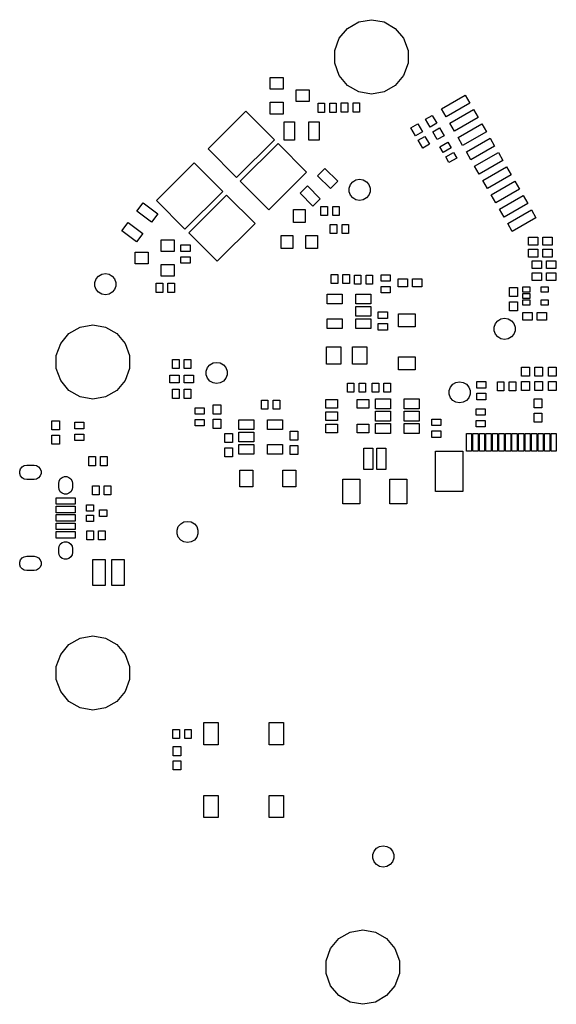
# Model space of a CAD drawing. Extents: x 85.3 to 167.2, y -165.3 to -88.8.
# Tile 1 of 2: x 85.3 to 126.5, y -164.4 to -88.8. Entities that reach past the tile are written whole.
import ezdxf

# ---------------------------------------------------------------- set-up
doc = ezdxf.new("R2010")
doc.units = 0
doc.header["$MEASUREMENT"] = 0
doc.layers.add('BLACK', color=7, linetype='CONTINUOUS')

msp = doc.modelspace()

# ---------------------------------------------------------------- linework, layer by layer
at = {"layer": 'Black'}
for p, q in [((110.47, -89.4435), (111.328, -88.9477)), ((111.328, -88.9477), (112.305, -88.7755)), ((112.305, -88.7755), (113.281, -88.9477)), ((113.281, -88.9477), (114.14, -89.4435)), ((109.832, -90.203), (110.47, -89.4435)), ((114.14, -89.4435), (114.777, -90.203)), ((109.493, -91.1347), (109.832, -90.203)), ((114.777, -90.203), (115.116, -91.1347)), ((109.493, -92.1261), (109.493, -91.1347)), ((115.116, -91.1347), (115.116, -92.1261)), ((109.832, -93.0578), (109.493, -92.1261)), ((115.116, -92.1261), (114.777, -93.0578)), ((104.525, -94.1175), (104.525, -93.2175)), ((104.525, -93.2175), (105.525, -93.2175)), ((105.525, -93.2175), (105.525, -94.1175)), ((110.47, -93.8174), (109.832, -93.0578)), ((114.777, -93.0578), (114.14, -93.8174)), ((105.525, -94.1175), (104.525, -94.1175)), ((106.525, -95.0675), (106.525, -94.1675)), ((106.525, -94.1675), (107.525, -94.1675)), ((107.525, -94.1675), (107.525, -95.0675)), ((111.328, -94.3131), (110.47, -93.8174)), ((112.305, -94.4853), (111.328, -94.3131)), ((113.281, -94.3131), (112.305, -94.4853)), ((114.14, -93.8174), (113.281, -94.3131)), ((104.525, -96.0175), (104.525, -95.1175)), ((104.525, -95.1175), (105.525, -95.1175)), ((105.525, -95.1175), (105.525, -96.0175)), ((107.525, -95.0675), (106.525, -95.0675)), ((108.211, -95.8971), (108.211, -95.1971)), ((108.211, -95.1971), (108.711, -95.1971)), ((108.711, -95.1971), (108.711, -95.8971)), ((109.111, -95.8971), (109.111, -95.1971)), ((109.111, -95.1971), (109.611, -95.1971)), ((109.611, -95.1971), (109.611, -95.8971)), ((109.996, -95.8717), (109.996, -95.1717)), ((109.996, -95.1717), (110.496, -95.1717)), ((110.496, -95.1717), (110.496, -95.8717)), ((110.896, -95.8717), (110.896, -95.1717)), ((110.896, -95.1717), (111.396, -95.1717)), ((111.396, -95.1717), (111.396, -95.8717)), ((117.687, -95.6267), (119.505, -94.5767)), ((119.855, -95.1829), (118.037, -96.2329)), ((119.505, -94.5767), (119.855, -95.1829)), ((99.7676, -98.7031), (102.667, -95.804)), ((102.667, -95.804), (104.859, -97.996)), ((105.525, -96.0175), (104.525, -96.0175)), ((108.711, -95.8971), (108.211, -95.8971)), ((109.611, -95.8971), (109.111, -95.8971)), ((110.496, -95.8717), (109.996, -95.8717)), ((111.396, -95.8717), (110.896, -95.8717)), ((118.037, -96.2329), (117.687, -95.6267)), ((118.322, -96.7266), (120.14, -95.6766)), ((120.14, -95.6766), (120.49, -96.2828)), ((105.605, -98.0251), (105.605, -96.6251)), ((105.605, -96.6251), (106.405, -96.6251)), ((106.405, -96.6251), (106.405, -98.0251)), ((107.505, -98.0251), (107.505, -96.6251)), ((107.505, -96.6251), (108.305, -96.6251)), ((108.305, -96.6251), (108.305, -98.0251)), ((116.461, -96.4225), (116.98, -96.1225)), ((116.811, -97.0288), (116.461, -96.4225)), ((117.33, -96.7288), (116.811, -97.0288)), ((116.98, -96.1225), (117.33, -96.7288)), ((118.672, -97.3328), (118.322, -96.7266)), ((120.49, -96.2828), (118.672, -97.3328)), ((115.343, -97.0829), (115.863, -96.7829)), ((115.693, -97.6892), (115.343, -97.0829)), ((116.213, -97.3892), (115.693, -97.6892)), ((115.863, -96.7829), (116.213, -97.3892)), ((117.011, -97.3752), (117.53, -97.0752)), ((117.361, -97.9814), (117.011, -97.3752)), ((117.53, -97.0752), (117.88, -97.6814)), ((118.957, -97.8264), (120.775, -96.7764)), ((121.125, -97.3826), (119.307, -98.4326)), ((120.775, -96.7764), (121.125, -97.3826)), ((104.859, -97.996), (101.96, -100.895)), ((102.242, -101.178), (105.142, -98.2788)), ((105.142, -98.2788), (107.334, -100.471)), ((106.405, -98.0251), (105.605, -98.0251)), ((108.305, -98.0251), (107.505, -98.0251)), ((115.893, -98.0356), (116.413, -97.7356)), ((116.243, -98.6418), (115.893, -98.0356)), ((116.413, -97.7356), (116.763, -98.3418)), ((117.88, -97.6814), (117.361, -97.9814)), ((117.558, -98.5362), (118.164, -98.1862)), ((118.164, -98.1862), (118.414, -98.6192)), ((119.307, -98.4326), (118.957, -97.8264)), ((119.592, -98.9263), (121.41, -97.8763)), ((121.41, -97.8763), (121.76, -98.4825)), ((101.96, -100.895), (99.7676, -98.7031)), ((116.763, -98.3418), (116.243, -98.6418)), ((117.808, -98.9692), (117.558, -98.5362)), ((118.414, -98.6192), (117.808, -98.9692)), ((118.008, -99.3156), (118.614, -98.9656)), ((118.614, -98.9656), (118.864, -99.3986)), ((119.942, -99.5325), (119.592, -98.9263)), ((121.76, -98.4825), (119.942, -99.5325)), ((120.227, -100.026), (122.045, -98.9761)), ((122.045, -98.9761), (122.395, -99.5823)), ((95.8078, -102.663), (98.7069, -99.7638)), ((98.7069, -99.7638), (100.899, -101.956)), ((118.258, -99.7486), (118.008, -99.3156)), ((118.864, -99.3986), (118.258, -99.7486)), ((122.395, -99.5823), (120.577, -100.632)), ((107.334, -100.471), (104.434, -103.37)), ((108.17, -100.759), (108.736, -100.194)), ((108.736, -100.194), (109.726, -101.183)), ((120.577, -100.632), (120.227, -100.026)), ((120.862, -101.126), (122.68, -100.076)), ((122.68, -100.076), (123.03, -100.682)), ((104.434, -103.37), (102.242, -101.178)), ((109.16, -101.749), (108.17, -100.759)), ((109.726, -101.183), (109.16, -101.749)), ((110.695, -101.434), (110.877, -101.217)), ((110.877, -101.217), (111.122, -101.075)), ((111.122, -101.075), (111.4, -101.026)), ((111.4, -101.026), (111.679, -101.075)), ((111.679, -101.075), (111.924, -101.217)), ((111.924, -101.217), (112.106, -101.434)), ((121.212, -101.732), (120.862, -101.126)), ((123.03, -100.682), (121.212, -101.732)), ((121.497, -102.226), (123.315, -101.176)), ((123.315, -101.176), (123.665, -101.782)), ((100.899, -101.956), (97.9998, -104.855)), ((106.827, -102.103), (107.392, -101.537)), ((107.392, -101.537), (108.382, -102.527)), ((110.598, -101.7), (110.695, -101.434)), ((110.598, -101.983), (110.598, -101.7)), ((110.695, -102.249), (110.598, -101.983)), ((112.106, -101.434), (112.203, -101.7)), ((112.203, -101.983), (112.106, -102.249)), ((112.203, -101.7), (112.203, -101.983)), ((123.665, -101.782), (121.847, -102.832)), ((97.9998, -104.855), (95.8078, -102.663)), ((98.2826, -105.138), (101.182, -102.239)), ((101.182, -102.239), (103.374, -104.431)), ((107.817, -103.093), (106.827, -102.103)), ((108.382, -102.527), (107.817, -103.093)), ((110.877, -102.466), (110.695, -102.249)), ((111.122, -102.607), (110.877, -102.466)), ((111.4, -102.656), (111.122, -102.607)), ((111.679, -102.607), (111.4, -102.656)), ((111.924, -102.466), (111.679, -102.607)), ((112.106, -102.249), (111.924, -102.466)), ((121.847, -102.832), (121.497, -102.226)), ((122.132, -103.326), (123.95, -102.276)), ((123.95, -102.276), (124.3, -102.882)), ((94.3144, -103.473), (94.8014, -102.838)), ((95.4251, -104.325), (94.3144, -103.473)), ((94.8014, -102.838), (95.9121, -103.691)), ((106.328, -104.343), (106.328, -103.343)), ((106.328, -103.343), (107.228, -103.343)), ((107.228, -103.343), (107.228, -104.343)), ((108.433, -103.822), (108.433, -103.122)), ((108.433, -103.122), (108.933, -103.122)), ((108.933, -103.122), (108.933, -103.822)), ((109.333, -103.822), (109.333, -103.122)), ((109.333, -103.122), (109.833, -103.122)), ((109.833, -103.122), (109.833, -103.822)), ((122.482, -103.932), (122.132, -103.326)), ((124.3, -102.882), (122.482, -103.932)), ((122.767, -104.426), (124.585, -103.376)), ((124.585, -103.376), (124.935, -103.982)), ((95.9121, -103.691), (95.4251, -104.325)), ((108.933, -103.822), (108.433, -103.822)), ((109.833, -103.822), (109.333, -103.822)), ((124.935, -103.982), (123.117, -105.032)), ((93.1577, -104.98), (93.6447, -104.346)), ((94.2684, -105.833), (93.1577, -104.98)), ((93.6447, -104.346), (94.7554, -105.198)), ((103.374, -104.431), (100.475, -107.33)), ((107.228, -104.343), (106.328, -104.343)), ((109.151, -105.193), (109.151, -104.493)), ((109.151, -104.493), (109.651, -104.493)), ((109.651, -104.493), (109.651, -105.193)), ((110.051, -105.193), (110.051, -104.493)), ((110.051, -104.493), (110.551, -104.493)), ((110.551, -104.493), (110.551, -105.193)), ((123.117, -105.032), (122.767, -104.426)), ((94.7554, -105.198), (94.2684, -105.833)), ((96.1779, -106.579), (96.1779, -105.679)), ((96.1779, -105.679), (97.1779, -105.679)), ((97.1779, -105.679), (97.1779, -106.579)), ((100.475, -107.33), (98.2826, -105.138)), ((105.378, -106.343), (105.378, -105.343)), ((105.378, -105.343), (106.278, -105.343)), ((106.278, -105.343), (106.278, -106.343)), ((107.278, -106.343), (107.278, -105.343)), ((107.278, -105.343), (108.178, -105.343)), ((108.178, -105.343), (108.178, -106.343)), ((109.651, -105.193), (109.151, -105.193)), ((110.551, -105.193), (110.051, -105.193)), ((124.369, -106.083), (124.369, -105.483)), ((124.369, -105.483), (125.069, -105.483)), ((125.069, -105.483), (125.069, -106.083)), ((125.469, -106.083), (125.469, -105.483)), ((125.469, -105.483), (126.169, -105.483)), ((126.169, -105.483), (126.169, -106.083)), ((97.1779, -106.579), (96.1779, -106.579)), ((97.6901, -106.574), (97.6901, -106.074)), ((97.6901, -106.074), (98.3901, -106.074)), ((98.3901, -106.574), (97.6901, -106.574)), ((98.3901, -106.074), (98.3901, -106.574)), ((106.278, -106.343), (105.378, -106.343)), ((108.178, -106.343), (107.278, -106.343)), ((125.069, -106.083), (124.369, -106.083)), ((124.369, -106.998), (124.369, -106.398)), ((124.369, -106.398), (125.069, -106.398)), ((125.069, -106.398), (125.069, -106.998)), ((126.169, -106.083), (125.469, -106.083)), ((125.469, -106.998), (125.469, -106.398)), ((125.469, -106.398), (126.169, -106.398)), ((126.169, -106.398), (126.169, -106.998)), ((94.1779, -107.529), (94.1779, -106.629)), ((94.1779, -106.629), (95.1779, -106.629)), ((95.1779, -106.629), (95.1779, -107.529)), ((97.6901, -107.474), (97.6901, -106.974)), ((97.6901, -106.974), (98.3901, -106.974)), ((98.3901, -106.974), (98.3901, -107.474)), ((125.069, -106.998), (124.369, -106.998)), ((124.648, -107.887), (124.648, -107.287)), ((124.648, -107.287), (125.348, -107.287)), ((125.348, -107.287), (125.348, -107.887)), ((126.169, -106.998), (125.469, -106.998)), ((125.748, -107.887), (125.748, -107.287)), ((125.748, -107.287), (126.448, -107.287)), ((126.448, -107.287), (126.448, -107.887)), ((95.1779, -107.529), (94.1779, -107.529)), ((96.1779, -108.479), (96.1779, -107.579)), ((96.1779, -107.579), (97.1779, -107.579)), ((97.1779, -107.579), (97.1779, -108.479)), ((98.3901, -107.474), (97.6901, -107.474)), ((125.348, -107.887), (124.648, -107.887)), ((126.448, -107.887), (125.748, -107.887)), ((91.0906, -108.944), (91.1874, -108.678)), ((91.1874, -108.678), (91.3694, -108.461)), ((91.3694, -108.461), (91.6145, -108.319)), ((91.6145, -108.319), (91.8933, -108.27)), ((91.8933, -108.27), (92.1721, -108.319)), ((92.1721, -108.319), (92.4172, -108.461)), ((92.4172, -108.461), (92.5992, -108.678)), ((92.5992, -108.678), (92.696, -108.944)), ((97.1779, -108.479), (96.1779, -108.479)), ((109.219, -109.029), (109.219, -108.329)), ((109.219, -108.329), (109.719, -108.329)), ((109.719, -108.329), (109.719, -109.029)), ((110.119, -109.029), (110.119, -108.329)), ((110.119, -108.329), (110.619, -108.329)), ((110.619, -108.329), (110.619, -109.029)), ((110.997, -109.08), (110.997, -108.38)), ((110.997, -108.38), (111.497, -108.38)), ((111.497, -108.38), (111.497, -109.08)), ((111.897, -109.08), (111.897, -108.38)), ((111.897, -108.38), (112.397, -108.38)), ((112.397, -108.38), (112.397, -109.08)), ((113.049, -108.86), (113.049, -108.36)), ((113.049, -108.36), (113.749, -108.36)), ((113.749, -108.86), (113.049, -108.86)), ((113.749, -108.36), (113.749, -108.86)), ((114.362, -109.284), (114.362, -108.684)), ((114.362, -108.684), (115.062, -108.684)), ((115.062, -108.684), (115.062, -109.284)), ((115.462, -109.284), (115.462, -108.684)), ((115.462, -108.684), (116.162, -108.684)), ((116.162, -108.684), (116.162, -109.284)), ((124.648, -108.801), (124.648, -108.201)), ((124.648, -108.201), (125.348, -108.201)), ((125.348, -108.801), (124.648, -108.801)), ((125.348, -108.201), (125.348, -108.801)), ((125.748, -108.801), (125.748, -108.201)), ((125.748, -108.201), (126.448, -108.201)), ((126.448, -108.801), (125.748, -108.801)), ((126.448, -108.201), (126.448, -108.801)), ((91.0906, -109.227), (91.0906, -108.944)), ((91.1874, -109.493), (91.0906, -109.227)), ((91.3694, -109.71), (91.1874, -109.493)), ((92.5992, -109.493), (92.4172, -109.71)), ((92.696, -109.227), (92.5992, -109.493)), ((92.696, -108.944), (92.696, -109.227)), ((95.7907, -109.715), (95.7907, -109.015)), ((95.7907, -109.015), (96.2907, -109.015)), ((96.2907, -109.015), (96.2907, -109.715)), ((96.6907, -109.715), (96.6907, -109.015)), ((96.6907, -109.015), (97.1907, -109.015)), ((97.1907, -109.015), (97.1907, -109.715)), ((109.719, -109.029), (109.219, -109.029)), ((110.619, -109.029), (110.119, -109.029)), ((111.497, -109.08), (110.997, -109.08)), ((112.397, -109.08), (111.897, -109.08)), ((113.049, -109.76), (113.049, -109.26)), ((113.049, -109.26), (113.749, -109.26)), ((113.749, -109.26), (113.749, -109.76)), ((115.062, -109.284), (114.362, -109.284)), ((116.162, -109.284), (115.462, -109.284)), ((122.911, -110.028), (122.911, -109.328)), ((122.911, -109.328), (123.511, -109.328)), ((123.511, -109.328), (123.511, -110.028)), ((123.924, -109.692), (123.924, -109.292)), ((123.924, -109.292), (124.474, -109.292)), ((124.474, -109.292), (124.474, -109.692)), ((125.324, -109.692), (125.324, -109.292)), ((125.324, -109.292), (125.874, -109.292)), ((125.874, -109.292), (125.874, -109.692)), ((91.6145, -109.851), (91.3694, -109.71)), ((91.8933, -109.9), (91.6145, -109.851)), ((92.1721, -109.851), (91.8933, -109.9)), ((92.4172, -109.71), (92.1721, -109.851)), ((96.2907, -109.715), (95.7907, -109.715)), ((97.1907, -109.715), (96.6907, -109.715)), ((108.9, -110.593), (108.9, -109.843)), ((108.9, -109.843), (110.06, -109.843)), ((110.06, -109.843), (110.06, -110.593)), ((111.1, -110.593), (111.1, -109.843)), ((111.1, -109.843), (112.26, -109.843)), ((112.26, -109.843), (112.26, -110.593)), ((113.749, -109.76), (113.049, -109.76)), ((123.511, -110.028), (122.911, -110.028)), ((124.474, -109.692), (123.924, -109.692)), ((123.924, -110.192), (123.924, -109.792)), ((123.924, -109.792), (124.474, -109.792)), ((124.474, -110.192), (123.924, -110.192)), ((123.924, -110.692), (123.924, -110.292)), ((123.924, -110.292), (124.474, -110.292)), ((124.474, -109.792), (124.474, -110.192)), ((124.474, -110.292), (124.474, -110.692)), ((125.874, -109.692), (125.324, -109.692)), ((125.324, -110.692), (125.324, -110.292)), ((125.324, -110.292), (125.874, -110.292)), ((125.874, -110.292), (125.874, -110.692)), ((110.06, -110.593), (108.9, -110.593)), ((112.26, -110.593), (111.1, -110.593)), ((111.1, -111.543), (111.1, -110.793)), ((111.1, -110.793), (112.26, -110.793)), ((112.26, -110.793), (112.26, -111.543)), ((122.911, -111.128), (122.911, -110.428)), ((122.911, -110.428), (123.511, -110.428)), ((123.511, -111.128), (122.911, -111.128)), ((123.511, -110.428), (123.511, -111.128)), ((124.474, -110.692), (123.924, -110.692)), ((125.874, -110.692), (125.324, -110.692)), ((108.9, -112.493), (108.9, -111.743)), ((108.9, -111.743), (110.06, -111.743)), ((110.06, -111.743), (110.06, -112.493)), ((112.26, -111.543), (111.1, -111.543)), ((111.1, -112.493), (111.1, -111.743)), ((111.1, -111.743), (112.26, -111.743)), ((112.26, -111.743), (112.26, -112.493)), ((112.835, -111.713), (112.835, -111.213)), ((112.835, -111.213), (113.535, -111.213)), ((113.535, -111.713), (112.835, -111.713)), ((113.535, -111.213), (113.535, -111.713)), ((114.375, -112.355), (114.375, -111.355)), ((114.375, -111.355), (115.675, -111.355)), ((115.675, -111.355), (115.675, -112.355)), ((121.82, -112.107), (122.002, -111.89)), ((122.002, -111.89), (122.247, -111.748)), ((122.247, -111.748), (122.526, -111.699)), ((122.526, -111.699), (122.804, -111.748)), ((122.804, -111.748), (123.05, -111.89)), ((123.05, -111.89), (123.232, -112.107)), ((123.937, -111.849), (123.937, -111.249)), ((123.937, -111.249), (124.637, -111.249)), ((124.637, -111.849), (123.937, -111.849)), ((124.637, -111.249), (124.637, -111.849)), ((125.037, -111.849), (125.037, -111.249)), ((125.037, -111.249), (125.737, -111.249)), ((125.737, -111.849), (125.037, -111.849)), ((125.737, -111.249), (125.737, -111.849)), ((89.0969, -112.875), (89.9556, -112.379)), ((89.9556, -112.379), (90.932, -112.207)), ((90.932, -112.207), (91.9084, -112.379)), ((91.9084, -112.379), (92.7671, -112.875)), ((110.06, -112.493), (108.9, -112.493)), ((112.26, -112.493), (111.1, -112.493)), ((112.835, -112.613), (112.835, -112.113)), ((112.835, -112.113), (113.535, -112.113)), ((113.535, -112.613), (112.835, -112.613)), ((113.535, -112.113), (113.535, -112.613)), ((115.675, -112.355), (114.375, -112.355)), ((121.723, -112.373), (121.82, -112.107)), ((121.723, -112.656), (121.723, -112.373)), ((123.232, -112.107), (123.328, -112.373)), ((123.328, -112.373), (123.328, -112.656)), ((88.4596, -113.635), (89.0969, -112.875)), ((92.7671, -112.875), (93.4044, -113.635)), ((121.82, -112.922), (121.723, -112.656)), ((122.002, -113.139), (121.82, -112.922)), ((122.247, -113.28), (122.002, -113.139)), ((122.526, -113.329), (122.247, -113.28)), ((122.804, -113.28), (122.526, -113.329)), ((123.05, -113.139), (122.804, -113.28)), ((123.232, -112.922), (123.05, -113.139)), ((123.328, -112.656), (123.232, -112.922)), ((88.1205, -114.566), (88.4596, -113.635)), ((93.4044, -113.635), (93.7435, -114.566)), ((108.86, -115.234), (108.86, -113.884)), ((108.86, -113.884), (109.96, -113.884)), ((109.96, -113.884), (109.96, -115.234)), ((110.86, -115.234), (110.86, -113.884)), ((110.86, -113.884), (111.96, -113.884)), ((111.96, -113.884), (111.96, -115.234)), ((88.1205, -115.558), (88.1205, -114.566)), ((93.7435, -114.566), (93.7435, -115.558)), ((97.048, -115.569), (97.048, -114.869)), ((97.048, -114.869), (97.548, -114.869)), ((97.548, -114.869), (97.548, -115.569)), ((97.948, -115.569), (97.948, -114.869)), ((97.948, -114.869), (98.448, -114.869)), ((98.448, -114.869), (98.448, -115.569)), ((114.375, -115.655), (114.375, -114.655)), ((114.375, -114.655), (115.675, -114.655)), ((115.675, -114.655), (115.675, -115.655)), ((88.4596, -116.489), (88.1205, -115.558)), ((93.7435, -115.558), (93.4044, -116.489)), ((97.548, -115.569), (97.048, -115.569)), ((98.448, -115.569), (97.948, -115.569)), ((99.625, -115.761), (99.7218, -115.495)), ((99.7218, -115.495), (99.9038, -115.278)), ((99.9038, -115.278), (100.149, -115.137)), ((100.149, -115.137), (100.428, -115.088)), ((100.428, -115.088), (100.706, -115.137)), ((100.706, -115.137), (100.952, -115.278)), ((100.952, -115.278), (101.134, -115.495)), ((101.134, -115.495), (101.23, -115.761)), ((109.96, -115.234), (108.86, -115.234)), ((111.96, -115.234), (110.86, -115.234)), ((115.675, -115.655), (114.375, -115.655)), ((123.826, -116.15), (123.826, -115.45)), ((123.826, -115.45), (124.426, -115.45)), ((124.426, -115.45), (124.426, -116.15)), ((124.842, -116.15), (124.842, -115.45)), ((124.842, -115.45), (125.442, -115.45)), ((125.442, -115.45), (125.442, -116.15)), ((125.883, -116.15), (125.883, -115.45)), ((125.883, -115.45), (126.483, -115.45)), ((126.483, -115.45), (126.483, -116.15)), ((96.848, -116.662), (96.848, -116.062)), ((96.848, -116.062), (97.548, -116.062)), ((97.548, -116.062), (97.548, -116.662)), ((97.948, -116.662), (97.948, -116.062)), ((97.948, -116.062), (98.648, -116.062)), ((98.648, -116.062), (98.648, -116.662)), ((99.625, -116.044), (99.625, -115.761)), ((99.7218, -116.31), (99.625, -116.044)), ((99.9038, -116.527), (99.7218, -116.31)), ((101.134, -116.31), (100.952, -116.527)), ((101.23, -116.044), (101.134, -116.31)), ((101.23, -115.761), (101.23, -116.044)), ((124.426, -116.15), (123.826, -116.15)), ((125.442, -116.15), (124.842, -116.15)), ((126.483, -116.15), (125.883, -116.15)), ((89.0969, -117.249), (88.4596, -116.489)), ((93.4044, -116.489), (92.7671, -117.249)), ((97.548, -116.662), (96.848, -116.662)), ((97.048, -117.855), (97.048, -117.155)), ((97.048, -117.155), (97.548, -117.155)), ((97.548, -117.155), (97.548, -117.855)), ((98.648, -116.662), (97.948, -116.662)), ((97.948, -117.855), (97.948, -117.155)), ((97.948, -117.155), (98.448, -117.155)), ((98.448, -117.155), (98.448, -117.855)), ((100.149, -116.669), (99.9038, -116.527)), ((100.428, -116.718), (100.149, -116.669)), ((100.706, -116.669), (100.428, -116.718)), ((100.952, -116.527), (100.706, -116.669)), ((110.459, -117.373), (110.459, -116.673)), ((110.459, -116.673), (110.959, -116.673)), ((110.959, -116.673), (110.959, -117.373)), ((111.359, -117.373), (111.359, -116.673)), ((111.359, -116.673), (111.859, -116.673)), ((111.859, -116.673), (111.859, -117.373)), ((112.364, -117.373), (112.364, -116.673)), ((112.364, -116.673), (112.864, -116.673)), ((112.864, -116.673), (112.864, -117.373)), ((113.264, -117.373), (113.264, -116.673)), ((113.264, -116.673), (113.764, -116.673)), ((113.764, -116.673), (113.764, -117.373)), ((118.269, -117.25), (118.365, -116.984)), ((118.365, -116.984), (118.547, -116.767)), ((118.547, -116.767), (118.793, -116.625)), ((118.793, -116.625), (119.071, -116.576)), ((119.071, -116.576), (119.35, -116.625)), ((119.35, -116.625), (119.595, -116.767)), ((119.595, -116.767), (119.777, -116.984)), ((119.777, -116.984), (119.874, -117.25)), ((120.398, -117.064), (120.398, -116.564)), ((120.398, -116.564), (121.098, -116.564)), ((121.098, -117.064), (120.398, -117.064)), ((121.098, -116.564), (121.098, -117.064)), ((121.978, -117.284), (121.978, -116.584)), ((121.978, -116.584), (122.478, -116.584)), ((122.478, -116.584), (122.478, -117.284)), ((122.878, -117.284), (122.878, -116.584)), ((122.878, -116.584), (123.378, -116.584)), ((123.378, -116.584), (123.378, -117.284)), ((123.826, -117.25), (123.826, -116.55)), ((123.826, -116.55), (124.426, -116.55)), ((124.426, -116.55), (124.426, -117.25)), ((124.842, -117.25), (124.842, -116.55)), ((124.842, -116.55), (125.442, -116.55)), ((125.442, -116.55), (125.442, -117.25)), ((125.883, -117.25), (125.883, -116.55)), ((125.883, -116.55), (126.483, -116.55)), ((126.483, -116.55), (126.483, -117.25)), ((89.9556, -117.745), (89.0969, -117.249)), ((90.932, -117.917), (89.9556, -117.745)), ((91.9084, -117.745), (90.932, -117.917)), ((92.7671, -117.249), (91.9084, -117.745)), ((97.548, -117.855), (97.048, -117.855)), ((98.448, -117.855), (97.948, -117.855)), ((110.959, -117.373), (110.459, -117.373)), ((111.859, -117.373), (111.359, -117.373)), ((112.864, -117.373), (112.364, -117.373)), ((112.616, -118.645), (112.616, -117.895)), ((112.616, -117.895), (113.776, -117.895)), ((113.764, -117.373), (113.264, -117.373)), ((113.776, -117.895), (113.776, -118.645)), ((114.816, -118.645), (114.816, -117.895)), ((114.816, -117.895), (115.976, -117.895)), ((115.976, -117.895), (115.976, -118.645)), ((118.269, -117.533), (118.269, -117.25)), ((118.365, -117.799), (118.269, -117.533)), ((118.547, -118.015), (118.365, -117.799)), ((119.777, -117.799), (119.595, -118.015)), ((119.874, -117.533), (119.777, -117.799)), ((119.874, -117.25), (119.874, -117.533)), ((120.398, -117.964), (120.398, -117.464)), ((120.398, -117.464), (121.098, -117.464)), ((121.098, -117.464), (121.098, -117.964)), ((122.478, -117.284), (121.978, -117.284)), ((123.378, -117.284), (122.878, -117.284)), ((124.426, -117.25), (123.826, -117.25)), ((124.791, -118.588), (124.791, -117.888)), ((124.791, -117.888), (125.391, -117.888)), ((125.442, -117.25), (124.842, -117.25)), ((125.391, -117.888), (125.391, -118.588)), ((126.483, -117.25), (125.883, -117.25)), ((98.7696, -119.071), (98.7696, -118.571)), ((98.7696, -118.571), (99.4696, -118.571)), ((99.4696, -118.571), (99.4696, -119.071)), ((100.153, -119.058), (100.153, -118.358)), ((100.153, -118.358), (100.753, -118.358)), ((100.753, -118.358), (100.753, -119.058)), ((103.868, -118.694), (103.868, -117.994)), ((103.868, -117.994), (104.368, -117.994)), ((104.368, -118.694), (103.868, -118.694)), ((104.368, -117.994), (104.368, -118.694)), ((104.768, -118.694), (104.768, -117.994)), ((104.768, -117.994), (105.268, -117.994)), ((105.268, -118.694), (104.768, -118.694)), ((105.268, -117.994), (105.268, -118.694)), ((108.811, -118.595), (108.811, -117.945)), ((108.811, -117.945), (109.711, -117.945)), ((109.711, -118.595), (108.811, -118.595)), ((109.711, -117.945), (109.711, -118.595)), ((111.211, -118.595), (111.211, -117.945)), ((111.211, -117.945), (112.111, -117.945)), ((112.111, -118.595), (111.211, -118.595)), ((112.111, -117.945), (112.111, -118.595)), ((113.776, -118.645), (112.616, -118.645)), ((115.976, -118.645), (114.816, -118.645)), ((118.793, -118.157), (118.547, -118.015)), ((119.071, -118.206), (118.793, -118.157)), ((119.35, -118.157), (119.071, -118.206)), ((119.595, -118.015), (119.35, -118.157)), ((120.347, -119.147), (120.347, -118.647)), ((120.347, -118.647), (121.047, -118.647)), ((121.098, -117.964), (120.398, -117.964)), ((121.047, -118.647), (121.047, -119.147)), ((125.391, -118.588), (124.791, -118.588)), ((99.4696, -119.071), (98.7696, -119.071)), ((100.753, -119.058), (100.153, -119.058)), ((108.811, -119.545), (108.811, -118.895)), ((108.811, -118.895), (109.711, -118.895)), ((109.711, -118.895), (109.711, -119.545)), ((112.616, -119.595), (112.616, -118.845)), ((112.616, -118.845), (113.776, -118.845)), ((113.776, -118.845), (113.776, -119.595)), ((114.816, -119.595), (114.816, -118.845)), ((114.816, -118.845), (115.976, -118.845)), ((115.976, -118.845), (115.976, -119.595)), ((116.931, -119.947), (116.931, -119.447)), ((116.931, -119.447), (117.631, -119.447)), ((117.631, -119.447), (117.631, -119.947)), ((121.047, -119.147), (120.347, -119.147)), ((124.791, -119.688), (124.791, -118.988)), ((124.791, -118.988), (125.391, -118.988)), ((125.391, -118.988), (125.391, -119.688)), ((87.768, -120.27), (87.768, -119.57)), ((87.768, -119.57), (88.368, -119.57)), ((88.368, -119.57), (88.368, -120.27)), ((89.5468, -120.193), (89.5468, -119.693)), ((89.5468, -119.693), (90.2468, -119.693)), ((90.2468, -120.193), (89.5468, -120.193)), ((90.2468, -119.693), (90.2468, -120.193)), ((98.7696, -119.971), (98.7696, -119.471)), ((98.7696, -119.471), (99.4696, -119.471)), ((99.4696, -119.971), (98.7696, -119.971)), ((99.4696, -119.471), (99.4696, -119.971)), ((100.153, -120.158), (100.153, -119.458)), ((100.153, -119.458), (100.753, -119.458)), ((100.753, -120.158), (100.153, -120.158)), ((100.753, -119.458), (100.753, -120.158)), ((102.121, -120.248), (102.121, -119.498)), ((102.121, -119.498), (103.281, -119.498)), ((103.281, -119.498), (103.281, -120.248)), ((104.321, -120.248), (104.321, -119.498)), ((104.321, -119.498), (105.481, -119.498)), ((105.481, -119.498), (105.481, -120.248)), ((109.711, -119.545), (108.811, -119.545)), ((108.811, -120.495), (108.811, -119.845)), ((108.811, -119.845), (109.711, -119.845)), ((109.711, -119.845), (109.711, -120.495)), ((111.211, -120.495), (111.211, -119.845)), ((111.211, -119.845), (112.111, -119.845)), ((112.111, -119.845), (112.111, -120.495)), ((113.776, -119.595), (112.616, -119.595)), ((112.616, -120.545), (112.616, -119.795)), ((112.616, -119.795), (113.776, -119.795)), ((113.776, -119.795), (113.776, -120.545)), ((115.976, -119.595), (114.816, -119.595)), ((114.816, -120.545), (114.816, -119.795)), ((114.816, -119.795), (115.976, -119.795)), ((115.976, -119.795), (115.976, -120.545)), ((117.631, -119.947), (116.931, -119.947)), ((120.347, -120.047), (120.347, -119.547)), ((120.347, -119.547), (121.047, -119.547)), ((121.047, -120.047), (120.347, -120.047)), ((121.047, -119.547), (121.047, -120.047)), ((125.391, -119.688), (124.791, -119.688)), ((88.368, -120.27), (87.768, -120.27)), ((87.768, -121.37), (87.768, -120.67)), ((87.768, -120.67), (88.368, -120.67)), ((88.368, -120.67), (88.368, -121.37)), ((89.5468, -121.093), (89.5468, -120.593)), ((89.5468, -120.593), (90.2468, -120.593)), ((90.2468, -120.593), (90.2468, -121.093)), ((101.055, -121.242), (101.055, -120.542)), ((101.055, -120.542), (101.655, -120.542)), ((101.655, -120.542), (101.655, -121.242)), ((103.281, -120.248), (102.121, -120.248)), ((102.121, -121.198), (102.121, -120.448)), ((102.121, -120.448), (103.281, -120.448)), ((103.281, -120.448), (103.281, -121.198)), ((105.481, -120.248), (104.321, -120.248)), ((106.059, -121.065), (106.059, -120.365)), ((106.059, -120.365), (106.659, -120.365)), ((106.659, -120.365), (106.659, -121.065)), ((109.711, -120.495), (108.811, -120.495)), ((112.111, -120.495), (111.211, -120.495)), ((113.776, -120.545), (112.616, -120.545)), ((115.976, -120.545), (114.816, -120.545)), ((116.931, -120.847), (116.931, -120.347)), ((116.931, -120.347), (117.631, -120.347)), ((117.631, -120.847), (116.931, -120.847)), ((117.631, -120.347), (117.631, -120.847)), ((119.593, -121.901), (119.593, -120.551)), ((119.593, -120.551), (119.993, -120.551)), ((119.993, -120.551), (119.993, -121.901)), ((120.093, -121.901), (120.093, -120.551)), ((120.093, -120.551), (120.493, -120.551)), ((120.493, -120.551), (120.493, -121.901)), ((120.593, -121.901), (120.593, -120.551)), ((120.593, -120.551), (120.993, -120.551)), ((120.993, -120.551), (120.993, -121.901)), ((121.093, -121.901), (121.093, -120.551)), ((121.093, -120.551), (121.493, -120.551)), ((121.493, -120.551), (121.493, -121.901)), ((121.593, -121.901), (121.593, -120.551)), ((121.593, -120.551), (121.993, -120.551)), ((121.993, -120.551), (121.993, -121.901)), ((122.093, -121.901), (122.093, -120.551)), ((122.093, -120.551), (122.493, -120.551)), ((122.493, -120.551), (122.493, -121.901)), ((122.593, -121.901), (122.593, -120.551)), ((122.593, -120.551), (122.993, -120.551)), ((122.993, -120.551), (122.993, -121.901)), ((123.093, -121.901), (123.093, -120.551)), ((123.093, -120.551), (123.493, -120.551)), ((123.493, -120.551), (123.493, -121.901)), ((123.593, -121.901), (123.593, -120.551)), ((123.593, -120.551), (123.993, -120.551)), ((123.993, -120.551), (123.993, -121.901)), ((124.093, -121.901), (124.093, -120.551)), ((124.093, -120.551), (124.493, -120.551)), ((124.493, -120.551), (124.493, -121.901)), ((124.593, -121.901), (124.593, -120.551)), ((124.593, -120.551), (124.993, -120.551)), ((124.993, -120.551), (124.993, -121.901)), ((125.093, -121.901), (125.093, -120.551)), ((125.093, -120.551), (125.493, -120.551)), ((125.493, -120.551), (125.493, -121.901)), ((125.593, -121.901), (125.593, -120.551)), ((125.593, -120.551), (125.993, -120.551)), ((125.993, -120.551), (125.993, -121.901)), ((126.093, -121.901), (126.093, -120.551)), ((126.093, -120.551), (126.493, -120.551)), ((126.493, -120.551), (126.493, -121.901)), ((88.368, -121.37), (87.768, -121.37)), ((90.2468, -121.093), (89.5468, -121.093)), ((101.655, -121.242), (101.055, -121.242)), ((101.055, -122.342), (101.055, -121.642)), ((101.055, -121.642), (101.655, -121.642)), ((101.655, -121.642), (101.655, -122.342)), ((103.281, -121.198), (102.121, -121.198)), ((102.121, -122.148), (102.121, -121.398)), ((102.121, -121.398), (103.281, -121.398)), ((103.281, -121.398), (103.281, -122.148)), ((104.321, -122.148), (104.321, -121.398)), ((104.321, -121.398), (105.481, -121.398)), ((105.481, -121.398), (105.481, -122.148)), ((106.659, -121.065), (106.059, -121.065)), ((106.059, -122.165), (106.059, -121.465)), ((106.059, -121.465), (106.659, -121.465)), ((106.659, -121.465), (106.659, -122.165)), ((111.724, -123.316), (111.724, -121.666)), ((111.724, -121.666), (112.424, -121.666)), ((112.424, -121.666), (112.424, -123.316)), ((112.724, -123.316), (112.724, -121.666)), ((112.724, -121.666), (113.424, -121.666)), ((113.424, -121.666), (113.424, -123.316)), ((90.6192, -123.029), (90.6192, -122.329)), ((90.6192, -122.329), (91.1192, -122.329)), ((91.1192, -122.329), (91.1192, -123.029)), ((91.5192, -123.029), (91.5192, -122.329)), ((91.5192, -122.329), (92.0192, -122.329)), ((92.0192, -122.329), (92.0192, -123.029)), ((101.655, -122.342), (101.055, -122.342)), ((103.281, -122.148), (102.121, -122.148)), ((105.481, -122.148), (104.321, -122.148)), ((106.659, -122.165), (106.059, -122.165)), ((117.223, -125.001), (117.223, -121.901)), ((117.223, -121.901), (119.323, -121.901)), ((119.323, -121.901), (119.323, -125.001)), ((119.993, -121.901), (119.593, -121.901)), ((120.493, -121.901), (120.093, -121.901)), ((120.993, -121.901), (120.593, -121.901)), ((121.493, -121.901), (121.093, -121.901)), ((121.993, -121.901), (121.593, -121.901)), ((122.493, -121.901), (122.093, -121.901)), ((122.993, -121.901), (122.593, -121.901)), ((123.493, -121.901), (123.093, -121.901)), ((123.993, -121.901), (123.593, -121.901)), ((124.493, -121.901), (124.093, -121.901)), ((124.993, -121.901), (124.593, -121.901)), ((125.493, -121.901), (125.093, -121.901)), ((125.993, -121.901), (125.593, -121.901)), ((126.493, -121.901), (126.093, -121.901)), ((85.3805, -123.256), (85.5033, -123.109)), ((85.5033, -123.109), (85.6688, -123.014)), ((85.6688, -123.014), (85.8569, -122.981)), ((85.8569, -122.981), (86.4132, -122.981)), ((86.4132, -122.981), (86.6013, -123.014)), ((86.6013, -123.014), (86.7667, -123.109)), ((86.7667, -123.109), (86.8895, -123.256)), ((91.1192, -123.029), (90.6192, -123.029)), ((92.0192, -123.029), (91.5192, -123.029)), ((85.3152, -123.435), (85.3805, -123.256)), ((85.3152, -123.626), (85.3152, -123.435)), ((85.3805, -123.806), (85.3152, -123.626)), ((85.5033, -123.952), (85.3805, -123.806)), ((85.6688, -124.047), (85.5033, -123.952)), ((86.7667, -123.952), (86.6013, -124.047)), ((86.8895, -123.806), (86.7667, -123.952)), ((86.8895, -123.256), (86.9548, -123.435)), ((86.9548, -123.626), (86.8895, -123.806)), ((86.9548, -123.435), (86.9548, -123.626)), ((88.4328, -124.041), (88.5725, -123.923)), ((88.5725, -123.923), (88.7438, -123.861)), ((88.7438, -123.861), (88.9262, -123.861)), ((88.9262, -123.861), (89.0975, -123.923)), ((89.0975, -123.923), (89.2372, -124.041)), ((102.215, -124.658), (102.215, -123.358)), ((102.215, -123.358), (103.215, -123.358)), ((103.215, -123.358), (103.215, -124.658)), ((105.515, -124.658), (105.515, -123.358)), ((105.515, -123.358), (106.515, -123.358)), ((106.515, -123.358), (106.515, -124.658)), ((112.424, -123.316), (111.724, -123.316)), ((113.424, -123.316), (112.724, -123.316)), ((85.8569, -124.081), (85.6688, -124.047)), ((86.4132, -124.081), (85.8569, -124.081)), ((86.6013, -124.047), (86.4132, -124.081)), ((88.31, -124.378), (88.3417, -124.199)), ((88.31, -124.683), (88.31, -124.378)), ((88.3417, -124.863), (88.31, -124.683)), ((88.3417, -124.199), (88.4328, -124.041)), ((89.2372, -124.041), (89.3284, -124.199)), ((89.3284, -124.199), (89.36, -124.378)), ((89.36, -124.683), (89.3284, -124.863)), ((89.36, -124.378), (89.36, -124.683)), ((90.9058, -125.265), (90.9058, -124.565)), ((90.9058, -124.565), (91.4058, -124.565)), ((91.4058, -124.565), (91.4058, -125.265)), ((91.8058, -125.265), (91.8058, -124.565)), ((91.8058, -124.565), (92.3058, -124.565)), ((92.3058, -124.565), (92.3058, -125.265)), ((103.215, -124.658), (102.215, -124.658)), ((106.515, -124.658), (105.515, -124.658)), ((110.124, -125.961), (110.124, -124.061)), ((110.124, -124.061), (111.424, -124.061)), ((111.424, -124.061), (111.424, -125.961)), ((113.724, -125.961), (113.724, -124.061)), ((113.724, -124.061), (115.024, -124.061)), ((115.024, -124.061), (115.024, -125.961)), ((88.11, -125.981), (88.11, -125.481)), ((88.11, -125.481), (89.56, -125.481)), ((88.4328, -125.021), (88.3417, -124.863)), ((88.5725, -125.138), (88.4328, -125.021)), ((88.7438, -125.2), (88.5725, -125.138)), ((88.9262, -125.2), (88.7438, -125.2)), ((89.0975, -125.138), (88.9262, -125.2)), ((89.2372, -125.021), (89.0975, -125.138)), ((89.3284, -124.863), (89.2372, -125.021)), ((89.56, -125.481), (89.56, -125.981)), ((91.4058, -125.265), (90.9058, -125.265)), ((92.3058, -125.265), (91.8058, -125.265)), ((119.323, -125.001), (117.223, -125.001)), ((89.56, -125.981), (88.11, -125.981)), ((88.11, -126.631), (88.11, -126.131)), ((88.11, -126.131), (89.56, -126.131)), ((89.56, -126.131), (89.56, -126.631)), ((90.4401, -126.517), (90.4401, -126.017)), ((90.4401, -126.017), (90.9901, -126.017)), ((90.9901, -126.017), (90.9901, -126.517)), ((111.424, -125.961), (110.124, -125.961)), ((115.024, -125.961), (113.724, -125.961)), ((89.56, -126.631), (88.11, -126.631)), ((88.11, -127.281), (88.11, -126.781)), ((88.11, -126.781), (89.56, -126.781)), ((89.56, -126.781), (89.56, -127.281)), ((90.9901, -126.517), (90.4401, -126.517)), ((90.4401, -127.317), (90.4401, -126.817)), ((90.4401, -126.817), (90.9901, -126.817)), ((90.9901, -126.817), (90.9901, -127.317)), ((91.4451, -126.917), (91.4451, -126.417)), ((91.4451, -126.417), (91.9951, -126.417)), ((91.9951, -126.917), (91.4451, -126.917)), ((91.9951, -126.417), (91.9951, -126.917)), ((89.56, -127.281), (88.11, -127.281)), ((88.11, -127.931), (88.11, -127.431)), ((88.11, -127.431), (89.56, -127.431)), ((89.56, -127.431), (89.56, -127.931)), ((90.9901, -127.317), (90.4401, -127.317)), ((97.3898, -127.968), (97.4866, -127.702)), ((97.4866, -127.702), (97.6686, -127.485)), ((97.6686, -127.485), (97.9137, -127.344)), ((97.9137, -127.344), (98.1925, -127.295)), ((98.1925, -127.295), (98.4713, -127.344)), ((98.4713, -127.344), (98.7164, -127.485)), ((98.7164, -127.485), (98.8984, -127.702)), ((98.8984, -127.702), (98.9952, -127.968)), ((89.56, -127.931), (88.11, -127.931)), ((88.11, -128.581), (88.11, -128.081)), ((88.11, -128.081), (89.56, -128.081)), ((89.56, -128.081), (89.56, -128.581)), ((90.4668, -128.719), (90.4668, -128.019)), ((90.4668, -128.019), (90.9668, -128.019)), ((90.9668, -128.019), (90.9668, -128.719)), ((91.3668, -128.719), (91.3668, -128.019)), ((91.3668, -128.019), (91.8668, -128.019)), ((91.8668, -128.019), (91.8668, -128.719)), ((97.3898, -128.251), (97.3898, -127.968)), ((97.4866, -128.517), (97.3898, -128.251)), ((97.6686, -128.734), (97.4866, -128.517)), ((98.8984, -128.517), (98.7164, -128.734)), ((98.9952, -128.251), (98.8984, -128.517)), ((98.9952, -127.968), (98.9952, -128.251)), ((89.56, -128.581), (88.11, -128.581)), ((88.31, -129.378), (88.3417, -129.199)), ((88.3417, -129.199), (88.4328, -129.041)), ((88.4328, -129.041), (88.5725, -128.923)), ((88.5725, -128.923), (88.7438, -128.861)), ((88.7438, -128.861), (88.9262, -128.861)), ((88.9262, -128.861), (89.0975, -128.923)), ((89.0975, -128.923), (89.2372, -129.041)), ((89.2372, -129.041), (89.3284, -129.199)), ((89.3284, -129.199), (89.36, -129.378)), ((90.9668, -128.719), (90.4668, -128.719)), ((91.8668, -128.719), (91.3668, -128.719)), ((97.9137, -128.876), (97.6686, -128.734)), ((98.1925, -128.925), (97.9137, -128.876)), ((98.4713, -128.876), (98.1925, -128.925)), ((98.7164, -128.734), (98.4713, -128.876)), ((85.5033, -130.109), (85.6688, -130.014)), ((85.6688, -130.014), (85.8569, -129.981)), ((85.8569, -129.981), (86.4132, -129.981)), ((86.4132, -129.981), (86.6013, -130.014)), ((86.6013, -130.014), (86.7667, -130.109)), ((88.31, -129.683), (88.31, -129.378)), ((88.3417, -129.863), (88.31, -129.683)), ((88.4328, -130.021), (88.3417, -129.863)), ((88.5725, -130.138), (88.4328, -130.021)), ((89.2372, -130.021), (89.0975, -130.138)), ((89.3284, -129.863), (89.2372, -130.021)), ((89.36, -129.683), (89.3284, -129.863)), ((89.36, -129.378), (89.36, -129.683)), ((85.3152, -130.435), (85.3805, -130.256)), ((85.3152, -130.626), (85.3152, -130.435)), ((85.3805, -130.806), (85.3152, -130.626)), ((85.3805, -130.256), (85.5033, -130.109)), ((86.7667, -130.109), (86.8895, -130.256)), ((86.8895, -130.256), (86.9548, -130.435)), ((86.9548, -130.626), (86.8895, -130.806)), ((86.9548, -130.435), (86.9548, -130.626)), ((88.7438, -130.2), (88.5725, -130.138)), ((88.9262, -130.2), (88.7438, -130.2)), ((89.0975, -130.138), (88.9262, -130.2)), ((90.932, -132.214), (90.932, -130.214)), ((90.932, -130.214), (91.882, -130.214)), ((91.882, -130.214), (91.882, -132.214)), ((92.382, -132.214), (92.382, -130.214)), ((92.382, -130.214), (93.332, -130.214)), ((93.332, -130.214), (93.332, -132.214)), ((85.5033, -130.952), (85.3805, -130.806)), ((85.6688, -131.047), (85.5033, -130.952)), ((85.8569, -131.081), (85.6688, -131.047)), ((86.4132, -131.081), (85.8569, -131.081)), ((86.6013, -131.047), (86.4132, -131.081)), ((86.7667, -130.952), (86.6013, -131.047)), ((86.8895, -130.806), (86.7667, -130.952)), ((91.882, -132.214), (90.932, -132.214)), ((93.332, -132.214), (92.382, -132.214)), ((89.9556, -136.255), (90.932, -136.083)), ((90.932, -136.083), (91.9084, -136.255)), ((88.4596, -137.511), (89.0969, -136.751)), ((89.0969, -136.751), (89.9556, -136.255)), ((91.9084, -136.255), (92.7671, -136.751)), ((92.7671, -136.751), (93.4044, -137.511)), ((88.1205, -138.442), (88.4596, -137.511)), ((93.4044, -137.511), (93.7435, -138.442)), ((88.1205, -139.434), (88.1205, -138.442)), ((93.7435, -138.442), (93.7435, -139.434)), ((88.4596, -140.365), (88.1205, -139.434)), ((93.7435, -139.434), (93.4044, -140.365)), ((89.0969, -141.125), (88.4596, -140.365)), ((93.4044, -140.365), (92.7671, -141.125)), ((89.9556, -141.621), (89.0969, -141.125)), ((92.7671, -141.125), (91.9084, -141.621)), ((90.932, -141.793), (89.9556, -141.621)), ((91.9084, -141.621), (90.932, -141.793)), ((99.4503, -144.448), (99.4503, -142.748)), ((99.4503, -142.748), (100.55, -142.748)), ((100.55, -142.748), (100.55, -144.448)), ((104.45, -144.448), (104.45, -142.748)), ((104.45, -142.748), (105.55, -142.748)), ((105.55, -142.748), (105.55, -144.448)), ((97.0759, -143.974), (97.0759, -143.274)), ((97.0759, -143.274), (97.5759, -143.274)), ((97.5759, -143.274), (97.5759, -143.974)), ((97.9759, -143.974), (97.9759, -143.274)), ((97.9759, -143.274), (98.4759, -143.274)), ((98.4759, -143.274), (98.4759, -143.974)), ((97.5759, -143.974), (97.0759, -143.974)), ((98.4759, -143.974), (97.9759, -143.974)), ((97.0898, -145.289), (97.0898, -144.589)), ((97.0898, -144.589), (97.6898, -144.589)), ((97.6898, -144.589), (97.6898, -145.289)), ((100.55, -144.448), (99.4503, -144.448)), ((105.55, -144.448), (104.45, -144.448)), ((97.6898, -145.289), (97.0898, -145.289)), ((97.0898, -146.389), (97.0898, -145.689)), ((97.0898, -145.689), (97.6898, -145.689)), ((97.6898, -145.689), (97.6898, -146.389)), ((97.6898, -146.389), (97.0898, -146.389)), ((99.4503, -150.048), (99.4503, -148.348)), ((99.4503, -148.348), (100.55, -148.348)), ((100.55, -148.348), (100.55, -150.048)), ((104.45, -150.048), (104.45, -148.348)), ((104.45, -148.348), (105.55, -148.348)), ((105.55, -148.348), (105.55, -150.048)), ((100.55, -150.048), (99.4503, -150.048)), ((105.55, -150.048), (104.45, -150.048)), ((112.414, -152.886), (112.511, -152.62)), ((112.511, -152.62), (112.693, -152.403)), ((112.693, -152.403), (112.938, -152.261)), ((112.938, -152.261), (113.217, -152.212)), ((113.217, -152.212), (113.495, -152.261)), ((113.495, -152.261), (113.741, -152.403)), ((113.741, -152.403), (113.922, -152.62)), ((113.922, -152.62), (114.019, -152.886)), ((112.414, -153.169), (112.414, -152.886)), ((112.511, -153.435), (112.414, -153.169)), ((112.693, -153.652), (112.511, -153.435)), ((113.922, -153.435), (113.741, -153.652)), ((114.019, -153.169), (113.922, -153.435)), ((114.019, -152.886), (114.019, -153.169)), ((112.938, -153.793), (112.693, -153.652)), ((113.217, -153.842), (112.938, -153.793)), ((113.495, -153.793), (113.217, -153.842)), ((113.741, -153.652), (113.495, -153.793)), ((110.663, -158.843), (111.639, -158.671)), ((111.639, -158.671), (112.616, -158.843)), ((109.167, -160.099), (109.804, -159.339)), ((109.804, -159.339), (110.663, -158.843)), ((112.616, -158.843), (113.474, -159.339)), ((113.474, -159.339), (114.112, -160.099)), ((108.828, -161.03), (109.167, -160.099)), ((114.112, -160.099), (114.451, -161.03)), ((108.828, -162.022), (108.828, -161.03)), ((114.451, -161.03), (114.451, -162.022)), ((109.167, -162.954), (108.828, -162.022)), ((114.451, -162.022), (114.112, -162.954)), ((109.804, -163.713), (109.167, -162.954)), ((114.112, -162.954), (113.474, -163.713)), ((110.663, -164.209), (109.804, -163.713)), ((113.474, -163.713), (112.616, -164.209)), ((111.639, -164.381), (110.663, -164.209)), ((112.616, -164.209), (111.639, -164.381))]:
    msp.add_line(p, q, dxfattribs=at)

doc.saveas('drawing.dxf')
